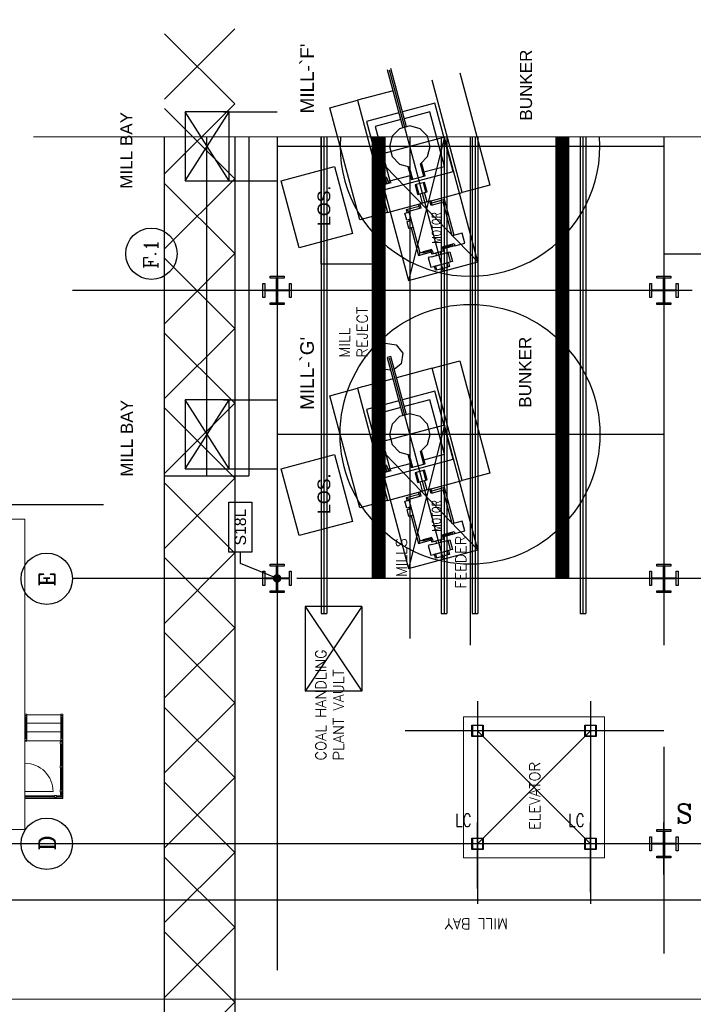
# Model space of a CAD drawing. Header units: inches. Extents: x 0 to 1544102, y 0 to 23144100.
# Tile 107 of 203: x 254283 to 257265, y 191786 to 196146. Entities that reach past the tile are written whole.
import ezdxf
from ezdxf import colors
from ezdxf.entities.mleader import LeaderData, LeaderLine
from ezdxf.enums import TextEntityAlignment as Align
from ezdxf.math import Vec2, Vec3

# ---------------------------------------------------------------- set-up
doc = ezdxf.new("R2010")
doc.units = ezdxf.units.IN
doc.header["$LTSCALE"] = 1800
doc.header["$MEASUREMENT"] = 0
for name, pattern in [('CENTER', [2, 1.25, -0.25, 0.25, -0.25]), ('CENTER2', [1.125, 0.75, -0.125, 0.125, -0.125]), ('PHANTOM', [63.5, 31.75, -6.35, 6.35, -6.35, 6.35, -6.35])]:
    doc.linetypes.add(name, pattern=pattern)
doc.layers.get('0').update_dxf_attribs({"color": 253})
for name, color, linetype in [('1_01_COAL_MILL_A', 7, 'Continuous'), ('1_01_FURNACE', 7, 'CENTER'), ('1_01_STEEL_TIER1', 7, 'Continuous'), ('1_COLD_PA_TO_APH', 7, 'Continuous'), ('4_01_HOT_PA_TO_MILLS', 7, 'Continuous'), ('CEN', 2, 'CENTER'), ('CENTER', 10, 'CENTER'), ('Column-Tags', 252, 'Continuous'), ('DIMTEXT', 132, 'Continuous'), ('DIMTEXT-CL', 132, 'CENTER'), ('FUEL-MILL-CL', 32, 'CENTER'), ('GRID', 251, 'CENTER'), ('Road', 3, 'Continuous'), ('STEEL-COLUMNS-CL', 252, 'CENTER'), ('STEEL-PLATFORMS', 42, 'Continuous')]:
    doc.layers.add(name, color=color, linetype=linetype)
for name, color, linetype, lineweight in [('CL', 8, 'CENTER', 15), ('CONCRETE', 145, 'Continuous', 15), ('DIM', 4, 'Continuous', 18), ('STAIR', 2, 'Continuous', 15), ('TEXT', 3, 'Continuous', 18), ('TRENCH-TRESTLE', 6, 'Continuous', 30), ('Y Center---yog', 3, 'CENTER2', 13)]:
    doc.layers.add(name, color=color, linetype=linetype, lineweight=lineweight)
doc.styles.add('C4', font='COMPLEX', dxfattribs={"width": 0.75, "height": 625})
doc.styles.add('COMPLEX', font='complex')
doc.styles.add('S3', font='simplex.shx', dxfattribs={"width": 0.75, "height": 320})
doc.styles.add('SIMPLEX', font='SIMPLEX.SHX')
doc.styles.add('Squish', font='simplex.shx', dxfattribs={"width": 0.8})
doc.styles.get("Standard").update_dxf_attribs({"font": 'arial.ttf'})

# ---------------------------------------------------------------- blocks, each defined once
blk = doc.blocks.new('COLTAG')
at = {"transparency": 16777216}
blk.add_lwpolyline([(555, 1242), (2322, 1242), (2322, 424), (555, 424)], close=True, dxfattribs=at)
blk.add_attdef('COL', text='', height=400, dxfattribs=at).set_placement((1439, 833), align=Align.MIDDLE_CENTER)
blk = doc.blocks.new('_Dot')
at = {"color": 0, "linetype": 'ByBlock', "lineweight": -2}
blk.add_line((-0.5, 0), (-1, 0), dxfattribs=at)
at = {"color": 0, "linetype": 'ByBlock', "const_width": 0.5}
blk.add_lwpolyline([(-0.25, 0, 1), (0.25, 0, 1)], format="xyb", close=True, dxfattribs=at)

msp = doc.modelspace()

# ---------------------------------------------------------------- linework, layer by layer
at = {"color": 8, "linetype": 'ByBlock'}
for p, q in [((255234.91, 196104.98), (254924.5, 195794.57)), ((255234.91, 195773.44), (254924.65, 196083.7)), ((255234.91, 195773.52), (254924.33, 195462.94)), ((255234.91, 195441.99), (254924.48, 195752.42)), ((255234.91, 195442.06), (254924.16, 195131.31)), ((255234.91, 195110.53), (254924.31, 195421.13)), ((255234.91, 195110.61), (254923.99, 194799.69)), ((255234.91, 194779.08), (254924.14, 195089.85)), ((255234.91, 194779.15), (254923.82, 194468.06)), ((255234.91, 194447.62), (254923.97, 194758.56)), ((255234.91, 194447.7), (254923.65, 194136.43)), ((255234.91, 194116.16), (254923.8, 194427.28)), ((255234.91, 194116.24), (254923.47, 193804.8)), ((255234.91, 193784.71), (254923.62, 194095.99)), ((255234.91, 193784.78), (254923.3, 193473.17)), ((255234.91, 193453.25), (254923.45, 193764.71)), ((255234.91, 193453.33), (254923.13, 193141.55)), ((255234.91, 193121.79), (254923.28, 193433.42)), ((255234.91, 193121.87), (254922.96, 192809.92)), ((255234.91, 192790.34), (254923.11, 193102.14)), ((255234.91, 192790.41), (254922.79, 192478.29)), ((255234.91, 192458.88), (254922.94, 192770.85)), ((255234.91, 192458.96), (254922.62, 192146.66)), ((255234.91, 192127.42), (254922.77, 192439.57)), ((255234.91, 192127.5), (254922.45, 191815.04)), ((255234.91, 191795.97), (254922.6, 192108.28)), ((255234.91, 191796.04), (255186.36, 191747.49))]:
    msp.add_line(p, q, dxfattribs=at)
at = {"layer": '1_01_COAL_MILL_A', "color": 8}
for p, q in [((255910.49, 195925.8), (255979.71, 195667.45)), ((255995.11, 195671.58), (255925.88, 195929.93)), ((256242.28, 195380.92), (256109.15, 195877.77)), ((256231.82, 195910.64), (256364.95, 195413.79)), ((255935.81, 195831.32), (255777.96, 195789.03)), ((255655.29, 195756.16), (255777.96, 195789.03)), ((255777.96, 195789.03), (255911.09, 195292.18)), ((255788.42, 195259.31), (255655.29, 195756.16)), ((256120.6, 195776.34), (255977.33, 195737.95)), ((256201.48, 195474.49), (256120.6, 195776.34)), ((255961.93, 195733.83), (255818.75, 195695.46)), ((255970.02, 195703.64), (255857.03, 195673.36)), ((256098.51, 195738.07), (255985.41, 195707.77)), ((256163.21, 195496.59), (256098.51, 195738.07)), ((255818.75, 195695.46), (255899.63, 195393.61)), ((255857.03, 195673.36), (255921.73, 195431.88)), ((255964.8, 195663.46), (255931.63, 195630.29)), ((256010.12, 195675.6), (255964.8, 195663.46)), ((256055.43, 195663.46), (256010.12, 195675.6)), ((256088.6, 195630.29), (256055.43, 195663.46)), ((255931.63, 195630.29), (255919.49, 195584.98)), ((256100.74, 195584.98), (256088.6, 195630.29)), ((255919.49, 195584.98), (255931.63, 195539.66)), ((256088.6, 195539.66), (256100.74, 195584.98)), ((255931.63, 195539.66), (255964.8, 195506.49)), ((256057.38, 195508.44), (256088.6, 195539.66)), ((255441.19, 195432.53), (255677.36, 195495.81)), ((255677.36, 195495.81), (255756.65, 195199.88)), ((255964.8, 195506.49), (256007.34, 195495.09)), ((256001.37, 195496.7), (256017.14, 195437.84)), ((256007.34, 195495.09), (256022.31, 195439.23)), ((256072.33, 195452.63), (256057.38, 195508.44)), ((256077.51, 195454.02), (256061.75, 195512.81)), ((256072.61, 195472.31), (256163.21, 195496.59)), ((255899.63, 195393.61), (256201.48, 195474.49)), ((255902.79, 195445.82), (255903.97, 195449.86)), ((255902.89, 195439.77), (255902.79, 195445.82)), ((255909.95, 195441.67), (255902.89, 195439.77)), ((255903.2, 195439.86), (255902.89, 195439.77)), ((255902.89, 195439.77), (255904.35, 195434.32)), ((255908.05, 195421.75), (255903.2, 195439.86)), ((255903.97, 195449.86), (255907.01, 195446.95)), ((255907.01, 195446.95), (255909.95, 195441.67)), ((255909.95, 195441.67), (255909.64, 195441.58)), ((255909.64, 195441.58), (255914.49, 195423.47)), ((255911.42, 195436.21), (255909.95, 195441.67)), ((255921.73, 195431.88), (256012.24, 195456.13)), ((256017.14, 195437.84), (256072.33, 195452.63)), ((256072.33, 195452.63), (256077.51, 195454.02)), ((255520.48, 195136.6), (255441.19, 195432.53)), ((255903.33, 195425.81), (255896.07, 195423.87)), ((255896.07, 195423.87), (255897.4, 195418.89)), ((255897.4, 195418.89), (255925.15, 195426.33)), ((255897.4, 195418.89), (255900.44, 195419.71)), ((255898.21, 195415.87), (255897.4, 195418.89)), ((255925.96, 195423.31), (255898.21, 195415.87)), ((255900.44, 195419.71), (255901.62, 195420.02)), ((255901.62, 195420.02), (255908.05, 195421.75)), ((255904.35, 195434.32), (255903.33, 195425.81)), ((255916.55, 195429.35), (255911.42, 195436.21)), ((255914.49, 195423.47), (255920.92, 195425.2)), ((255923.81, 195431.3), (255916.55, 195429.35)), ((255920.92, 195425.2), (255922.1, 195425.51)), ((255922.1, 195425.51), (255925.15, 195426.33)), ((255925.15, 195426.33), (255923.81, 195431.3)), ((255925.15, 195426.33), (255925.96, 195423.31)), ((256038.28, 195415.88), (256033.1, 195414.49)), ((256033.1, 195414.49), (256044.42, 195372.23)), ((256075.36, 195425.81), (256038.28, 195415.88)), ((256038.28, 195415.88), (256049.6, 195373.62)), ((256081.51, 195382.17), (256070.18, 195424.43)), ((256086.68, 195383.55), (256075.36, 195425.81)), ((256364.95, 195413.79), (256242.28, 195380.92)), ((256044.42, 195372.23), (256049.6, 195373.62)), ((256049.6, 195373.62), (256081.51, 195382.17)), ((256066.95, 195334.01), (256055.88, 195375.3)), ((256086.27, 195339.19), (256075.2, 195380.48)), ((256081.51, 195382.17), (256086.68, 195383.55)), ((256104.41, 195343.98), (256242.28, 195380.92)), ((255911.09, 195292.18), (256048.86, 195329.1)), ((256051.47, 195319.32), (255994.12, 195303.95)), ((256059.08, 195311.65), (256005.6, 195297.32)), ((256048.84, 195329.16), (256054.01, 195330.54)), ((256053.9, 195310.26), (256048.84, 195329.16)), ((256104.38, 195344.04), (256054.01, 195330.54)), ((256054.01, 195330.54), (256059.08, 195311.65)), ((256104.26, 195323.76), (256099.2, 195342.65)), ((256157.74, 195338.08), (256104.26, 195323.76)), ((256109.44, 195325.14), (256104.38, 195344.04)), ((256164.37, 195349.57), (256107.01, 195334.2)), ((256157.74, 195338.08), (256164.37, 195349.57)), ((256197.84, 195188.43), (256157.74, 195338.08)), ((256206.89, 195190.85), (256164.37, 195349.57)), ((255911.09, 195292.18), (255788.42, 195259.31)), ((255987.94, 195289.35), (256006.05, 195294.21)), ((255996.19, 195258.56), (255987.94, 195289.35)), ((256005.6, 195297.32), (255994.12, 195303.95)), ((255994.12, 195303.95), (255997.36, 195291.88)), ((256005.6, 195297.32), (256054.75, 195113.92)), ((256006.05, 195294.21), (256014.3, 195263.42)), ((256014.3, 195263.42), (255996.19, 195258.56)), ((255997.81, 195252.53), (256015.92, 195257.38)), ((256006.06, 195221.74), (255997.81, 195252.53)), ((256005.61, 195261.09), (256007.22, 195255.05)), ((256024.17, 195226.59), (256006.06, 195221.74)), ((256015.47, 195224.26), (256048.12, 195102.43)), ((256015.92, 195257.38), (256024.17, 195226.59)), ((255756.65, 195199.88), (255520.48, 195136.6)), ((256241.55, 195200.14), (256197.84, 195188.43)), ((256253.06, 195157.15), (256241.55, 195200.14)), ((256153.41, 195140.35), (256206.88, 195154.68)), ((256153.49, 195140.05), (256153.41, 195140.35)), ((256153.49, 195140.05), (256197.3, 195151.79)), ((256154.56, 195136.07), (256193.19, 195146.42)), ((256154.56, 195136.07), (256158.47, 195121.46)), ((256158.58, 195141.74), (256158.67, 195141.44)), ((256163.65, 195122.84), (256159.73, 195137.45)), ((256161.01, 195132.68), (256209.31, 195145.62)), ((256193.19, 195146.42), (256192.13, 195150.4)), ((256198.37, 195147.81), (256193.19, 195146.42)), ((256197.3, 195151.79), (256198.37, 195147.81)), ((256206.88, 195154.68), (256209.36, 195145.44)), ((256209.36, 195145.44), (256253.06, 195157.15)), ((256048.12, 195102.43), (256105.47, 195117.8)), ((256054.75, 195113.92), (256048.12, 195102.43)), ((256054.75, 195113.92), (256108.22, 195128.24)), ((256064.49, 195116.2), (256069.66, 195117.59)), ((256065.56, 195112.22), (256064.49, 195116.2)), ((256109.37, 195123.96), (256065.56, 195112.22)), ((256108.3, 195127.94), (256069.66, 195117.59)), ((256069.66, 195117.59), (256070.73, 195113.61)), ((256105.62, 195096.69), (256091.86, 195092.96)), ((256091.86, 195092.96), (256103.36, 195050.04)), ((256103.12, 195126.56), (256103.04, 195126.86)), ((256108.11, 195107.96), (256104.19, 195122.57)), ((256105.62, 195096.69), (256187.43, 195118.61)), ((256158.47, 195121.46), (256108.11, 195107.96)), ((256108.22, 195128.24), (256108.3, 195127.94)), ((256109.37, 195123.96), (256113.28, 195109.35)), ((256128.87, 195102.92), (256126.22, 195112.81)), ((256148.19, 195108.1), (256145.54, 195117.99)), ((256158.47, 195121.46), (256163.65, 195122.84)), ((256190.92, 195073.48), (256179.4, 195116.46)), ((256187.43, 195118.61), (256198.95, 195075.63)), ((256103.36, 195050.04), (256117.13, 195053.73)), ((256117.13, 195053.73), (256190.92, 195073.48)), ((256122.27, 195055.08), (256117.13, 195053.73)), ((256119.23, 195054.13), (256180.93, 195070.66)), ((256123.76, 195037.23), (256119.23, 195054.13)), ((256124.41, 195055.52), (256128.94, 195038.61)), ((256128.94, 195038.61), (256180.28, 195052.37)), ((256140.42, 195059.81), (256140.39, 195059.94)), ((256159.74, 195064.99), (256159.71, 195065.11)), ((256180.28, 195052.37), (256175.75, 195069.28)), ((256185.46, 195053.76), (256180.28, 195052.37)), ((256180.93, 195070.66), (256185.46, 195053.76)), ((256198.95, 195075.63), (256190.92, 195073.48)), ((256128.94, 195038.61), (256123.76, 195037.23)), ((255864.11, 194684.13), (255902.06, 194713.25)), ((255902.06, 194713.25), (255949.49, 194707.01)), ((255949.49, 194707.01), (255978.61, 194669.06)), ((255857.87, 194636.7), (255864.11, 194684.13)), ((255925.88, 194654.93), (255910.49, 194650.8)), ((255995.11, 194396.58), (255925.88, 194654.93)), ((255978.61, 194669.06), (255972.36, 194621.63)), ((255886.99, 194598.75), (255857.87, 194636.7)), ((255910.49, 194650.8), (255979.71, 194392.45)), ((255972.36, 194621.63), (255941.21, 194597.73)), ((256109.15, 194602.77), (256231.82, 194635.64)), ((256231.82, 194635.64), (256364.95, 194138.79)), ((255925.81, 194593.64), (255886.99, 194598.75)), ((256109.15, 194602.77), (255951.2, 194560.45)), ((256242.28, 194105.92), (256109.15, 194602.77)), ((255935.81, 194556.32), (255777.96, 194514.03)), ((255655.29, 194481.16), (255777.96, 194514.03)), ((255788.42, 193984.31), (255655.29, 194481.16)), ((255777.96, 194514.03), (255911.09, 194017.18)), ((256120.6, 194501.34), (255977.33, 194462.95)), ((256201.48, 194199.49), (256120.6, 194501.34)), ((255961.93, 194458.83), (255818.75, 194420.46)), ((256098.51, 194463.07), (255985.41, 194432.77)), ((256163.21, 194221.59), (256098.51, 194463.07)), ((255818.75, 194420.46), (255899.63, 194118.61)), ((255970.02, 194428.64), (255857.03, 194398.36)), ((255857.03, 194398.36), (255921.73, 194156.88)), ((256010.12, 194400.6), (255964.8, 194388.46)), ((256055.43, 194388.46), (256010.12, 194400.6)), ((255931.63, 194355.29), (255919.49, 194309.98)), ((255964.8, 194388.46), (255931.63, 194355.29)), ((256088.6, 194355.29), (256055.43, 194388.46)), ((256100.74, 194309.98), (256088.6, 194355.29)), ((255919.49, 194309.98), (255931.63, 194264.66)), ((256088.6, 194264.66), (256100.74, 194309.98)), ((255931.63, 194264.66), (255964.8, 194231.49)), ((256057.38, 194233.44), (256088.6, 194264.66)), ((255441.19, 194157.53), (255677.36, 194220.81)), ((255677.36, 194220.81), (255756.65, 193924.88)), ((255964.8, 194231.49), (256007.34, 194220.09)), ((256001.37, 194221.7), (256017.14, 194162.84)), ((256007.34, 194220.09), (256022.31, 194164.23)), ((256072.33, 194177.63), (256057.38, 194233.44)), ((256077.51, 194179.02), (256061.75, 194237.81)), ((256072.61, 194197.31), (256163.21, 194221.59)), ((255899.63, 194118.61), (256201.48, 194199.49)), ((255902.79, 194170.82), (255903.97, 194174.86)), ((255903.97, 194174.86), (255907.01, 194171.95)), ((255921.73, 194156.88), (256012.24, 194181.13)), ((256017.14, 194162.84), (256072.33, 194177.63)), ((256072.33, 194177.63), (256077.51, 194179.02)), ((255520.48, 193861.6), (255441.19, 194157.53)), ((255903.33, 194150.81), (255896.07, 194148.87)), ((255896.07, 194148.87), (255897.4, 194143.89)), ((255897.4, 194143.89), (255925.15, 194151.33)), ((255897.4, 194143.89), (255900.44, 194144.71)), ((255898.21, 194140.87), (255897.4, 194143.89)), ((255925.96, 194148.31), (255898.21, 194140.87)), ((255900.44, 194144.71), (255901.62, 194145.02)), ((255901.62, 194145.02), (255908.05, 194146.75)), ((255902.89, 194164.77), (255902.79, 194170.82)), ((255909.95, 194166.67), (255902.89, 194164.77)), ((255903.2, 194164.86), (255902.89, 194164.77)), ((255902.89, 194164.77), (255904.35, 194159.32)), ((255908.05, 194146.75), (255903.2, 194164.86)), ((255904.35, 194159.32), (255903.33, 194150.81)), ((255907.01, 194171.95), (255909.95, 194166.67)), ((255909.95, 194166.67), (255909.64, 194166.58)), ((255909.64, 194166.58), (255914.49, 194148.47)), ((255911.42, 194161.21), (255909.95, 194166.67)), ((255916.55, 194154.35), (255911.42, 194161.21)), ((255914.49, 194148.47), (255920.92, 194150.2)), ((255923.81, 194156.3), (255916.55, 194154.35)), ((255920.92, 194150.2), (255922.1, 194150.51)), ((255922.1, 194150.51), (255925.15, 194151.33)), ((255925.15, 194151.33), (255923.81, 194156.3)), ((255925.15, 194151.33), (255925.96, 194148.31)), ((256038.28, 194140.88), (256033.1, 194139.49)), ((256033.1, 194139.49), (256044.42, 194097.23)), ((256075.36, 194150.81), (256038.28, 194140.88)), ((256038.28, 194140.88), (256049.6, 194098.62)), ((256081.51, 194107.17), (256070.18, 194149.43)), ((256086.68, 194108.55), (256075.36, 194150.81)), ((256364.95, 194138.79), (256242.28, 194105.92)), ((256044.42, 194097.23), (256049.6, 194098.62)), ((256049.6, 194098.62), (256081.51, 194107.17)), ((256066.95, 194059.01), (256055.88, 194100.3)), ((256086.27, 194064.19), (256075.2, 194105.48)), ((256081.51, 194107.17), (256086.68, 194108.55)), ((256104.41, 194068.98), (256242.28, 194105.92)), ((255911.09, 194017.18), (256048.86, 194054.1)), ((256051.47, 194044.32), (255994.12, 194028.95)), ((256048.84, 194054.16), (256054.01, 194055.54)), ((256053.9, 194035.26), (256048.84, 194054.16)), ((256104.38, 194069.04), (256054.01, 194055.54)), ((256054.01, 194055.54), (256059.08, 194036.65)), ((256104.26, 194048.76), (256099.2, 194067.65)), ((256157.74, 194063.08), (256104.26, 194048.76)), ((256109.44, 194050.14), (256104.38, 194069.04)), ((256164.37, 194074.57), (256107.01, 194059.2)), ((256157.74, 194063.08), (256164.37, 194074.57)), ((256197.84, 193913.43), (256157.74, 194063.08)), ((256206.89, 193915.85), (256164.37, 194074.57)), ((255911.09, 194017.18), (255788.42, 193984.31)), ((255987.94, 194014.35), (256006.05, 194019.21)), ((255996.19, 193983.56), (255987.94, 194014.35)), ((256005.6, 194022.32), (255994.12, 194028.95)), ((255994.12, 194028.95), (255997.36, 194016.88)), ((256059.08, 194036.65), (256005.6, 194022.32)), ((256005.6, 194022.32), (256054.75, 193838.92)), ((256006.05, 194019.21), (256014.3, 193988.42)), ((256014.3, 193988.42), (255996.19, 193983.56)), ((255997.81, 193977.53), (256015.92, 193982.38)), ((256006.06, 193946.74), (255997.81, 193977.53)), ((256005.61, 193986.09), (256007.22, 193980.05)), ((256015.92, 193982.38), (256024.17, 193951.59)), ((255756.65, 193924.88), (255520.48, 193861.6)), ((256024.17, 193951.59), (256006.06, 193946.74)), ((256015.47, 193949.26), (256048.12, 193827.43)), ((256241.55, 193925.14), (256197.84, 193913.43)), ((256253.06, 193882.15), (256241.55, 193925.14)), ((256153.41, 193865.35), (256206.88, 193879.68)), ((256153.49, 193865.05), (256197.3, 193876.79)), ((256154.56, 193861.07), (256193.19, 193871.42)), ((256161.01, 193857.68), (256209.31, 193870.62)), ((256193.19, 193871.42), (256192.13, 193875.4)), ((256198.37, 193872.81), (256193.19, 193871.42)), ((256197.3, 193876.79), (256198.37, 193872.81)), ((256206.88, 193879.68), (256209.36, 193870.44)), ((256209.36, 193870.44), (256253.06, 193882.15)), ((256048.12, 193827.43), (256105.47, 193842.8)), ((256054.75, 193838.92), (256048.12, 193827.43)), ((256054.75, 193838.92), (256108.22, 193853.24)), ((256064.49, 193841.2), (256069.66, 193842.59)), ((256065.56, 193837.22), (256064.49, 193841.2)), ((256109.37, 193848.96), (256065.56, 193837.22)), ((256108.3, 193852.94), (256069.66, 193842.59)), ((256069.66, 193842.59), (256070.73, 193838.61)), ((256103.12, 193851.56), (256103.04, 193851.86)), ((256108.11, 193832.96), (256104.19, 193847.57)), ((256105.62, 193821.69), (256187.43, 193843.61)), ((256158.47, 193846.46), (256108.11, 193832.96)), ((256108.22, 193853.24), (256108.3, 193852.94)), ((256109.37, 193848.96), (256113.28, 193834.35)), ((256128.87, 193827.92), (256126.22, 193837.81)), ((256148.19, 193833.1), (256145.54, 193842.99)), ((256153.49, 193865.05), (256153.41, 193865.35)), ((256154.56, 193861.07), (256158.47, 193846.46)), ((256158.47, 193846.46), (256163.65, 193847.84)), ((256158.58, 193866.74), (256158.67, 193866.44)), ((256163.65, 193847.84), (256159.73, 193862.45)), ((256190.92, 193798.48), (256179.4, 193841.46)), ((256187.43, 193843.61), (256198.95, 193800.63)), ((256105.62, 193821.69), (256091.86, 193817.96)), ((256091.86, 193817.96), (256103.36, 193775.04)), ((256117.13, 193778.73), (256190.92, 193798.48)), ((256119.23, 193779.13), (256180.93, 193795.66)), ((256140.42, 193784.81), (256140.39, 193784.94)), ((256159.74, 193789.99), (256159.71, 193790.11)), ((256180.28, 193777.37), (256175.75, 193794.28)), ((256180.93, 193795.66), (256185.46, 193778.76)), ((256198.95, 193800.63), (256190.92, 193798.48)), ((256103.36, 193775.04), (256117.13, 193778.73)), ((256122.27, 193780.08), (256117.13, 193778.73)), ((256123.76, 193762.23), (256119.23, 193779.13)), ((256128.94, 193763.61), (256123.76, 193762.23)), ((256124.41, 193780.52), (256128.94, 193763.61)), ((256128.94, 193763.61), (256180.28, 193777.37)), ((256185.46, 193778.76), (256180.28, 193777.37))]:
    msp.add_line(p, q, dxfattribs=at)
at = {"layer": '1_01_FURNACE', "color": 8}
msp.add_line((255109.91, 195627.09), (255109.91, 194126.75), dxfattribs=at)
at = {"layer": '1_01_STEEL_TIER1', "color": 8}
for p, q in [((256284.91, 192522.48), (256334.91, 192522.48)), ((256284.91, 192472.48), (256284.91, 192522.48)), ((256332.91, 192520.48), (256286.91, 192520.48)), ((256286.91, 192520.48), (256286.91, 192474.48)), ((256332.91, 192474.48), (256332.91, 192520.48)), ((256334.91, 192522.48), (256334.91, 192472.48)), ((256784.91, 192522.48), (256834.91, 192522.48)), ((256784.91, 192472.48), (256784.91, 192522.48)), ((256832.91, 192520.48), (256786.91, 192520.48)), ((256786.91, 192520.48), (256786.91, 192474.48)), ((256832.91, 192474.48), (256832.91, 192520.48)), ((256834.91, 192522.48), (256834.91, 192472.48)), ((256286.91, 192474.48), (256332.91, 192474.48)), ((256786.91, 192474.48), (256832.91, 192474.48)), ((256334.91, 192472.48), (256284.91, 192472.48)), ((256834.91, 192472.48), (256784.91, 192472.48))]:
    msp.add_line(p, q, dxfattribs=at)
for points in [[(255359.92, 194916.18), (255359.92, 194978.68), (255367.79, 194978.68), (255367.79, 194949.43), (255420.42, 194949.43), (255420.42, 195002.05), (255391.17, 195002.05), (255391.17, 195009.93), (255453.67, 195009.93), (255453.67, 195002.05), (255424.42, 195002.05), (255424.42, 194949.43), (255477.04, 194949.43), (255477.04, 194978.68), (255484.92, 194978.68), (255484.92, 194916.18), (255477.04, 194916.18), (255477.04, 194945.43), (255424.42, 194945.43), (255424.42, 194892.8), (255453.67, 194892.8), (255453.67, 194884.93), (255391.17, 194884.93), (255391.17, 194892.8), (255420.42, 194892.8), (255420.42, 194945.43), (255367.79, 194945.43), (255367.79, 194916.18), (255359.92, 194916.18)], [(257072.41, 194916.18), (257072.41, 194978.68), (257080.29, 194978.68), (257080.29, 194949.43), (257132.91, 194949.43), (257132.91, 195002.06), (257103.66, 195002.06), (257103.66, 195009.93), (257166.16, 195009.93), (257166.16, 195002.06), (257136.91, 195002.06), (257136.91, 194949.43), (257189.54, 194949.43), (257189.54, 194978.68), (257197.41, 194978.68), (257197.41, 194916.18), (257189.54, 194916.18), (257189.54, 194945.43), (257136.91, 194945.43), (257136.91, 194892.81), (257166.16, 194892.81), (257166.16, 194884.93), (257103.66, 194884.93), (257103.66, 194892.81), (257132.91, 194892.81), (257132.91, 194945.43), (257080.29, 194945.43), (257080.29, 194916.18), (257072.41, 194916.18)], [(255359.92, 193641.23), (255359.92, 193703.73), (255367.79, 193703.73), (255367.79, 193674.48), (255420.42, 193674.48), (255420.42, 193727.1), (255391.17, 193727.1), (255391.17, 193734.98), (255453.67, 193734.98), (255453.67, 193727.1), (255424.42, 193727.1), (255424.42, 193674.48), (255477.04, 193674.48), (255477.04, 193703.73), (255484.92, 193703.73), (255484.92, 193641.23), (255477.04, 193641.23), (255477.04, 193670.48), (255424.42, 193670.48), (255424.42, 193617.85), (255453.67, 193617.85), (255453.67, 193609.98), (255391.17, 193609.98), (255391.17, 193617.85), (255420.42, 193617.85), (255420.42, 193670.48), (255367.79, 193670.48), (255367.79, 193641.23), (255359.92, 193641.23)], [(257072.41, 193641.21), (257072.41, 193703.71), (257080.29, 193703.71), (257080.29, 193674.46), (257132.91, 193674.46), (257132.91, 193727.09), (257103.66, 193727.09), (257103.66, 193734.96), (257166.16, 193734.96), (257166.16, 193727.09), (257136.91, 193727.09), (257136.91, 193674.46), (257189.54, 193674.46), (257189.54, 193703.71), (257197.41, 193703.71), (257197.41, 193641.21), (257189.54, 193641.21), (257189.54, 193670.46), (257136.91, 193670.46), (257136.91, 193617.84), (257166.16, 193617.84), (257166.16, 193609.96), (257103.66, 193609.96), (257103.66, 193617.84), (257132.91, 193617.84), (257132.91, 193670.46), (257080.29, 193670.46), (257080.29, 193641.21), (257072.41, 193641.21)], [(257072.41, 192466.18), (257072.41, 192528.68), (257080.29, 192528.68), (257080.29, 192499.43), (257132.91, 192499.43), (257132.91, 192552.06), (257103.66, 192552.06), (257103.66, 192559.93), (257166.16, 192559.93), (257166.16, 192552.06), (257136.91, 192552.06), (257136.91, 192499.43), (257189.54, 192499.43), (257189.54, 192528.68), (257197.41, 192528.68), (257197.41, 192466.18), (257189.54, 192466.18), (257189.54, 192495.43), (257136.91, 192495.43), (257136.91, 192442.81), (257166.16, 192442.81), (257166.16, 192434.93), (257103.66, 192434.93), (257103.66, 192442.81), (257132.91, 192442.81), (257132.91, 192495.43), (257080.29, 192495.43), (257080.29, 192466.18), (257072.41, 192466.18)], [(257072.41, 192466.18), (257072.41, 192528.68), (257080.29, 192528.68), (257080.29, 192499.43), (257132.91, 192499.43), (257132.91, 192552.06), (257103.66, 192552.06), (257103.66, 192559.93), (257166.16, 192559.93), (257166.16, 192552.06), (257136.91, 192552.06), (257136.91, 192499.43), (257189.54, 192499.43), (257189.54, 192528.68), (257197.41, 192528.68), (257197.41, 192466.18), (257189.54, 192466.18), (257189.54, 192495.43), (257136.91, 192495.43), (257136.91, 192442.81), (257166.16, 192442.81), (257166.16, 192434.93), (257103.66, 192434.93), (257103.66, 192442.81), (257132.91, 192442.81), (257132.91, 192495.43), (257080.29, 192495.43), (257080.29, 192466.18), (257072.41, 192466.18)]]:
    msp.add_lwpolyline(points, dxfattribs=at)
at = {"layer": '1_COLD_PA_TO_APH', "color": 8}
for p, q in [((255185.79, 195737.75), (255422.41, 195737.75)), ((254922.41, 195627.09), (254922.41, 194126.75)), ((255297.41, 195627.09), (255297.41, 194126.75)), ((255185.79, 195433), (255422.41, 195433)), ((255185.79, 194462.75), (255422.41, 194462.75)), ((255185.79, 194158), (255422.41, 194158)), ((254922.41, 194126.75), (255297.41, 194126.75)), ((255797.41, 193547.48), (255547.41, 193547.48)), ((255547.41, 193547.48), (255547.41, 193172.48)), ((255797.41, 193547.48), (255797.41, 193172.48)), ((255797.41, 193172.48), (255547.41, 193172.48))]:
    msp.add_line(p, q, dxfattribs=at)
at = {"layer": '1_COLD_PA_TO_APH', "color": 8, "elevation": 4128.13}
for points in [[(255210.79, 195433), (255210.79, 195737.75), (255015.79, 195737.75), (255015.79, 195433)], [(255210.79, 194158), (255210.79, 194462.75), (255015.79, 194462.75), (255015.79, 194158)]]:
    msp.add_lwpolyline(points, close=True, dxfattribs=at)
at = {"layer": '4_01_HOT_PA_TO_MILLS', "color": 8}
for p, q in [((255015.79, 195433, 4128.13), (255210.79, 195737.75, 4128.13)), ((255210.79, 195433, 4128.13), (255015.79, 195737.75, 4128.13)), ((255015.79, 194158, 4128.13), (255210.79, 194462.75, 4128.13)), ((255210.79, 194158, 4128.13), (255015.79, 194462.75, 4128.13))]:
    msp.add_line(p, q, dxfattribs=at)
at = {"layer": 'CEN', "color": 8}
for p, q in [((256309.91, 192298.52), (256309.91, 192591.23)), ((256809.91, 192283.13), (256809.91, 192591.23)), ((257134.91, 192361.46), (257134.91, 192591.23))]:
    msp.add_line(p, q, dxfattribs=at)
at = {"layer": 'CEN', "color": 8, "linetype": 'CENTER', "ltscale": 10}
msp.add_line((281322.49, 192497.48), (249313.16, 192497.48), dxfattribs=at)
at = {"layer": 'CENTER', "color": 8}
for p, q in [((255919.29, 195923.96), (256158.4, 195031.56)), ((256009.9, 195627.09), (256009.9, 193406.01)), ((256276.65, 195627.09), (256276.65, 193215.07)), ((257134.91, 195584.98), (255422.41, 195584.98)), ((255919.29, 194648.96), (256158.4, 193756.56)), ((257134.91, 194309.98), (255422.41, 194309.98)), ((256809.91, 192497.48), (256309.91, 192997.48)), ((256809.91, 192997.48), (256309.91, 192497.48))]:
    msp.add_line(p, q, dxfattribs=at)
at = {"layer": 'CL', "color": 8, "ltscale": 100}
msp.add_line((288435.07, 191809.98), (241966.16, 191809.98), dxfattribs=at)
at = {"layer": 'CONCRETE', "color": 8}
for p, q in [((251501.79, 193934.98), (254305.54, 193934.98)), ((254305.54, 192559.98), (254305.54, 193934.98)), ((251501.79, 192559.98), (254305.54, 192559.98))]:
    msp.add_line(p, q, dxfattribs=at)
at = {"layer": 'DIM'}
msp.add_lwpolyline([(254343.89, 195627.09), (265845.07, 195627.09), (265845.07, 198387.37), (270445.55, 192866.8), (270445.55, 195627.09), (281946.73, 195627.09)], dxfattribs=at)
at = {"layer": 'DIMTEXT', "color": 8}
for p, q in [((255616.16, 195627.09), (255616.16, 195063.74)), ((255866.16, 195627.09), (255866.16, 195063.74)), ((255866.16, 195063.74), (255616.16, 195063.74)), ((255797.41, 193547.48), (255547.41, 193172.48)), ((255547.41, 193547.48), (255797.41, 193172.48))]:
    msp.add_line(p, q, dxfattribs=at)
for centre, radius in [((254866, 195109.98), 113.68), ((256276.65, 194310.13), 575.15), ((254402.72, 193670.48), 113.68), ((254402.72, 192497.48), 113.68)]:
    msp.add_circle(centre, radius, dxfattribs=at)
msp.add_arc((256276.65, 195585.13), 575.15, 175.8165, 4.1835, dxfattribs=at)
at = {"layer": 'DIMTEXT-CL', "color": 8}
for p, q in [((255253.66, 194947.48), (254516.39, 194947.48)), ((255253.66, 194947.48), (254516.39, 194947.48)), ((255422.41, 193654.35), (255422.41, 191937.44)), ((257084.29, 192497.48), (254516.39, 192497.48)), ((257134.91, 192497.48), (257134.91, 192012.06))]:
    msp.add_line(p, q, dxfattribs=at)
at = {"layer": 'FUEL-MILL-CL', "color": 8, "linetype": 'PHANTOM'}
for p, q in [((256163.46, 195626.12), (255856.78, 195543.95)), ((256163.46, 195626.12), (256004.82, 194991.44)), ((256311.5, 195073.61), (256163.46, 195626.12)), ((255856.78, 195543.95), (256004.82, 194991.44)), ((256311.5, 195073.61), (255856.78, 195543.95)), ((256004.82, 194991.44), (256311.5, 195073.61)), ((256163.46, 194351.12), (255856.78, 194268.95)), ((256163.46, 194351.12), (256004.82, 193716.44)), ((256311.5, 193798.61), (256163.46, 194351.12)), ((255856.78, 194268.95), (256004.82, 193716.44)), ((256311.5, 193798.61), (255856.78, 194268.95)), ((256004.82, 193716.44), (256311.5, 193798.61))]:
    msp.add_line(p, q, dxfattribs=at)
at = {"layer": 'GRID', "color": 8}
for p, q in [((254653.66, 193997.48), (249241.16, 193997.48)), ((266128.66, 192497.48), (249241.16, 192497.48))]:
    msp.add_line(p, q, dxfattribs=at)
at = {"layer": 'Road', "color": 8}
msp.add_line((286966.16, 192247.48), (243435.27, 192247.48), dxfattribs=at)
at = {"layer": 'STAIR', "color": 8}
msp.add_line((254305.54, 192728.73), (254430.66, 192728.73), dxfattribs=at)
at = {"layer": 'STAIR', "color": 8, "flags": 128}
for points in [[(254305.54, 192965.35), (254305.54, 193070.59), (254305.66, 193070.59)], [(254315.1, 193058.6), (254314.74, 193060.42), (254313.7, 193061.95), (254312.16, 193062.99), (254310.35, 193063.35), (254308.52, 193062.99), (254306.99, 193061.95), (254305.96, 193060.42), (254305.65, 193058.89)], [(254305.65, 193058.3), (254305.96, 193056.78), (254306.99, 193055.24), (254307.97, 193054.58)], [(254315.04, 193070.72), (254305.66, 193070.72)], [(254305.66, 193065.39), (254305.66, 193070.67), (254315.04, 193070.67), (254315.04, 193065.39)], [(254315.04, 193058.92), (254315.04, 193065.39), (254305.66, 193065.39), (254305.66, 193058.92)], [(254305.66, 193058.28), (254305.66, 193053.54)], [(254307.97, 193053.54), (254305.66, 193053.54), (254305.66, 193051.98)], [(254305.66, 192965.35), (254305.66, 193051.98)], [(254307.97, 193055.24), (254308.46, 193055.85), (254308.66, 193056.25), (254310.35, 193056.54), (254312.02, 193056.25), (254312.22, 193055.85), (254312.71, 193055.24)], [(254307.97, 192962.62), (254307.97, 193055.24)], [(254315.1, 193058.6), (254314.74, 193056.78), (254313.7, 193055.24), (254312.71, 193054.58)], [(254312.72, 192962.62), (254312.71, 193055.24)], [(254312.71, 193053.54), (254315.04, 193053.54)], [(254315.16, 192965.35), (254315.16, 193070.59), (254315.04, 193070.59)], [(254315.04, 193058.28), (254315.04, 193051.98)], [(254315.04, 193051.98), (254315.04, 192965.35)], [(254464.91, 193068.1), (254315.16, 193068.1)], [(254465.04, 193070.59), (254464.91, 193070.59), (254464.91, 192965.35), (254465.04, 192965.35)], [(254474.47, 193058.6), (254474.11, 193060.42), (254473.07, 193061.95), (254471.54, 193062.99), (254469.72, 193063.35), (254467.9, 193062.99), (254466.36, 193061.95), (254465.34, 193060.42), (254464.97, 193058.6)], [(254464.97, 193058.6), (254465.34, 193056.78), (254466.36, 193055.24), (254467.35, 193054.58)], [(254474.41, 193070.72), (254465.04, 193070.72)], [(254465.04, 193065.39), (254465.04, 193070.67), (254474.41, 193070.67), (254474.41, 193065.39)], [(254474.41, 193058.92), (254474.41, 193065.39), (254465.04, 193065.39), (254465.04, 193058.92)], [(254465.04, 193058.28), (254465.04, 193053.54)], [(254467.35, 193053.54), (254465.04, 193053.54), (254465.04, 193051.98)], [(254465.04, 192965.35), (254465.04, 193051.98)], [(254467.35, 193055.24), (254467.84, 193055.85), (254468.04, 193056.25), (254469.72, 193056.54), (254471.4, 193056.25), (254471.6, 193055.85), (254472.09, 193055.24)], [(254467.35, 192962.62), (254467.35, 193055.24)], [(254474.47, 193058.6), (254474.11, 193056.78), (254473.07, 193055.24), (254472.09, 193054.58)], [(254472.1, 192962.62), (254472.09, 193055.24)], [(254472.09, 193053.54), (254474.41, 193053.54)], [(254474.54, 192965.35), (254474.54, 193070.59), (254474.41, 193070.59)], [(254474.41, 193058.28), (254474.41, 193051.98)], [(254474.41, 193051.98), (254474.41, 192965.35)], [(254464.91, 193030.6), (254315.16, 193030.6)], [(254305.66, 192953.1), (254305.54, 192953.1), (254305.54, 192965.35), (254305.66, 192965.35)], [(254315.1, 192958.6), (254314.74, 192960.42), (254313.7, 192961.95), (254312.16, 192962.99), (254310.35, 192963.35), (254308.52, 192962.99), (254306.99, 192961.95), (254305.96, 192960.42), (254305.65, 192958.89)], [(254315.1, 192958.6), (254314.74, 192956.78), (254313.7, 192955.24), (254312.16, 192954.2), (254310.35, 192953.85), (254308.52, 192954.2), (254306.99, 192955.24), (254305.96, 192956.78), (254305.65, 192958.3)], [(254307.97, 192965.39), (254305.66, 192965.39), (254305.66, 192958.92)], [(254315.04, 192953.54), (254305.66, 192953.54), (254305.66, 192951.8), (254315.04, 192951.8), (254315.04, 192958.28)], [(254305.66, 192958.28), (254305.66, 192953.54)], [(254310.35, 192956.54), (254310.89, 192956.44), (254310.35, 192956.23), (254309.81, 192956.44), (254310.35, 192956.54)], [(254315.04, 192958.92), (254315.04, 192965.39), (254312.72, 192965.39)], [(254315.04, 192953.1), (254315.16, 192953.1), (254315.16, 192965.35), (254315.04, 192965.35)], [(254464.91, 192993.1), (254315.16, 192993.1)], [(254464.91, 192965.35), (254464.91, 192953.1), (254465.04, 192953.1)], [(254474.47, 192958.6), (254474.11, 192960.42), (254473.07, 192961.95), (254471.54, 192962.99), (254469.72, 192963.35), (254467.9, 192962.99), (254466.36, 192961.95), (254465.34, 192960.42), (254464.97, 192958.6)], [(254474.47, 192958.6), (254474.11, 192956.78), (254473.07, 192955.24), (254471.54, 192954.2), (254469.72, 192953.85), (254467.9, 192954.2), (254466.36, 192955.24), (254465.34, 192956.78), (254464.97, 192958.6)], [(254467.35, 192965.39), (254465.04, 192965.39), (254465.04, 192958.92)], [(254474.41, 192958.28), (254474.41, 192953.54), (254465.04, 192953.54), (254465.04, 192953.1)], [(254465.04, 192958.28), (254465.04, 192953.54)], [(254469.72, 192956.54), (254470.26, 192956.44), (254469.72, 192956.23), (254469.19, 192956.44), (254469.72, 192956.54)], [(254474.41, 192958.92), (254474.41, 192965.39), (254472.1, 192965.39)], [(254474.41, 192953.1), (254474.54, 192953.1), (254474.54, 192965.35), (254474.41, 192965.35)], [(254474.41, 192953.54), (254474.41, 192953.1)], [(254463.79, 192953.1), (254315.04, 192953.1)], [(254315.16, 192953.1), (254464.91, 192953.1)], [(254461.41, 192943.6), (254461.77, 192945.42), (254462.8, 192946.95), (254463.79, 192947.62)], [(254461.41, 192943.6), (254461.77, 192941.78), (254462.8, 192940.24), (254463.79, 192939.58)], [(254463.79, 192947.62), (254463.79, 192953.1), (254468.54, 192953.1), (254468.54, 192947.62)], [(254463.79, 192939.58), (254463.79, 192841.8)], [(254468.54, 192951.8), (254473.16, 192951.8)], [(254470.91, 192943.6), (254470.55, 192945.42), (254469.51, 192946.95), (254468.54, 192947.62)], [(254470.91, 192943.6), (254470.55, 192941.78), (254469.51, 192940.24), (254468.54, 192939.58)], [(254468.54, 192841.8), (254468.54, 192939.58)], [(254474.41, 192709.35), (254474.41, 192953.1), (254473.16, 192953.1), (254473.16, 192709.35)], [(254461.41, 192837.78), (254461.77, 192839.6), (254462.8, 192841.14), (254463.79, 192841.8)], [(254461.41, 192837.78), (254461.77, 192835.97), (254462.8, 192834.43), (254463.79, 192833.77)], [(254463.79, 192833.77), (254463.79, 192735.99)], [(254470.91, 192837.78), (254470.55, 192839.6), (254469.51, 192841.14), (254468.54, 192841.8)], [(254470.91, 192837.78), (254470.55, 192835.97), (254469.51, 192834.43), (254468.54, 192833.77)], [(254468.54, 192833.77), (254468.54, 192735.99)], [(254461.41, 192731.98), (254461.77, 192733.79), (254462.8, 192735.33), (254463.79, 192735.99)], [(254470.91, 192731.98), (254470.55, 192733.79), (254469.51, 192735.33), (254468.54, 192735.99)], [(254437.14, 192709.35), (254305.54, 192709.35)], [(254437.14, 192704.6), (254305.54, 192704.6)], [(254473.16, 192698.72), (254305.54, 192698.72)], [(254305.54, 192697.48), (254473.16, 192697.48)], [(254437.14, 192709.35), (254437.8, 192710.33), (254439.34, 192711.37), (254441.16, 192711.73), (254442.97, 192711.37), (254444.51, 192710.33), (254445.17, 192709.35)], [(254437.14, 192704.6), (254437.8, 192703.62), (254439.34, 192702.58), (254441.16, 192702.23), (254442.97, 192702.58), (254444.51, 192703.62), (254445.17, 192704.6)], [(254445.17, 192704.6), (254472.41, 192704.6), (254472.41, 192709.35), (254445.17, 192709.35)], [(254461.41, 192731.98), (254461.77, 192730.15), (254462.8, 192728.62), (254463.79, 192727.95)], [(254463.79, 192727.95), (254463.79, 192713.23), (254468.54, 192713.23), (254468.54, 192727.95)], [(254470.91, 192731.98), (254470.55, 192730.15), (254469.51, 192728.62), (254468.54, 192727.95)], [(254472.41, 192704.6), (254474.41, 192704.6), (254474.41, 192709.35), (254472.41, 192709.35)], [(254473.16, 192704.6), (254473.16, 192698.72)], [(254473.16, 192697.48), (254474.41, 192697.48)], [(254474.41, 192698.72), (254474.41, 192704.6)], [(254474.41, 192697.48), (254474.41, 192698.72)]]:
    msp.add_lwpolyline(points, dxfattribs=at)
at = {"layer": 'STAIR', "color": 8}
msp.add_arc((254305.66, 192728.73), 125, 0, 90.05859, dxfattribs=at)
at = {"layer": 'STEEL-COLUMNS-CL', "color": 8}
for p, q in [((255422.41, 195627.09), (255422.41, 193654.35)), ((255617.41, 195627.09, 163.58), (255617.41, 193516.23, -363.89)), ((255629.91, 195627.09, 163.58), (255629.91, 193516.23, -363.89)), ((255642.41, 195627.09, 163.58), (255642.41, 193516.23, -363.89)), ((256149.29, 195627.09, 163.58), (256149.29, 193516.23, -363.89)), ((256161.79, 195627.09, 163.58), (256161.79, 193516.23, -363.89)), ((256174.29, 195627.09, 163.58), (256174.29, 193516.23, -363.89)), ((256286.79, 195627.09, 163.58), (256286.79, 193516.23, -363.89)), ((256299.29, 195627.09, 163.58), (256299.29, 193516.23, -363.89)), ((256311.79, 195627.09, 163.58), (256311.79, 193516.23, -363.89)), ((256764.29, 195627.09, 163.58), (256764.29, 193516.23, -363.89)), ((256776.79, 195627.09, 163.58), (256776.79, 193516.23, -363.89)), ((256789.29, 195627.09, 163.58), (256789.29, 193516.23, -363.89)), ((257134.91, 195627.09), (257134.91, 192400.08)), ((257134.91, 195109.97), (258741.16, 195109.98)), ((255400.88, 194947.48), (254516.39, 194947.48)), ((257259.84, 194947.48), (255259.92, 194947.48)), ((255407.3, 193672.48), (254516.34, 193672.48)), ((257197.41, 193672.48), (255509.92, 193672.48)), ((258667.52, 193672.51), (256947.41, 193672.46)), ((255617.41, 193516.23), (255642.41, 193516.23, 45.29)), ((256149.29, 193516.23, 0), (256174.29, 193516.23, 45.29)), ((256286.79, 193516.23, 0), (256311.79, 193516.23, 45.29)), ((256764.29, 193516.23), (256789.29, 193516.23, 45.29)), ((256309.91, 193129.35), (256309.91, 192231.54)), ((256809.91, 193129.35), (256809.91, 192231.54)), ((257134.91, 192997.48), (255989.2, 192997.48)), ((256284.91, 193022.48), (256334.91, 193022.48)), ((256284.91, 192972.48), (256284.91, 193022.48)), ((256332.91, 193020.48), (256286.91, 193020.48)), ((256286.91, 193020.48), (256286.91, 192974.48)), ((256332.91, 192974.48), (256332.91, 193020.48)), ((256334.91, 193022.48), (256334.91, 192972.48)), ((256784.91, 193022.48), (256834.91, 193022.48)), ((256784.91, 192972.48), (256784.91, 193022.48)), ((256832.91, 193020.48), (256786.91, 193020.48)), ((256786.91, 193020.48), (256786.91, 192974.48)), ((256832.91, 192974.48), (256832.91, 193020.48)), ((256834.91, 193022.48), (256834.91, 192972.48)), ((256334.91, 192972.48), (256284.91, 192972.48)), ((256286.91, 192974.48), (256332.91, 192974.48)), ((256834.91, 192972.48), (256784.91, 192972.48)), ((256786.91, 192974.48), (256832.91, 192974.48)), ((256284.91, 192522.48), (256334.91, 192522.48)), ((256284.91, 192472.48), (256284.91, 192522.48)), ((256332.91, 192520.48), (256286.91, 192520.48)), ((256286.91, 192520.48), (256286.91, 192474.48)), ((256332.91, 192474.48), (256332.91, 192520.48)), ((256334.91, 192522.48), (256334.91, 192472.48)), ((256784.91, 192522.48), (256834.91, 192522.48)), ((256784.91, 192472.48), (256784.91, 192522.48)), ((256832.91, 192520.48), (256786.91, 192520.48)), ((256786.91, 192520.48), (256786.91, 192474.48)), ((256832.91, 192474.48), (256832.91, 192520.48)), ((256834.91, 192522.48), (256834.91, 192472.48)), ((256286.91, 192474.48), (256332.91, 192474.48)), ((264637.29, 192497.48), (256365.54, 192497.48)), ((256786.91, 192474.48), (256832.91, 192474.48)), ((256334.91, 192472.48), (256284.91, 192472.48)), ((256834.91, 192472.48), (256784.91, 192472.48))]:
    msp.add_line(p, q, dxfattribs=at)
at = {"layer": 'TEXT', "color": 8}
msp.add_lwpolyline([(256872.41, 192434.98), (256872.41, 193059.98), (256247.41, 193059.98), (256247.41, 192434.98)], close=True, dxfattribs=at)
at = {"layer": 'TRENCH-TRESTLE', "color": 8, "ltscale": 100}
for p, q in [((254922.41, 195627.09), (254922.41, 191747.37)), ((255234.91, 195627.09), (255234.91, 191747.37))]:
    msp.add_line(p, q, dxfattribs=at)
at = {"layer": 'Y Center---yog', "color": 8, "linetype": 'CENTER', "ltscale": 50}
msp.add_line((256278.66, 195627.09, 4128.13), (256278.66, 193714.85, 4128.13), dxfattribs=at)
at = {"layer": 'Y Center---yog', "color": 8, "ltscale": 5, "const_width": 62.5, "elevation": 4473.87}
for points in [[(255872.41, 193672.48), (255872.41, 195627.09)], [(256684.91, 193672.48), (256684.91, 195627.09)]]:
    msp.add_lwpolyline(points, dxfattribs=at)

# ---------------------------------------------------------------- texts
at = {"layer": 'DIMTEXT', "color": 8}
for s, height, p in [(" MILL-`F'", 60, (255585.26, 195707.65)), (" MILL-`F'", 60, (255585.26, 195707.65)), ('BUNKER', 54, (256551.17, 195699.32, 8256.25)), ('MILL BAY', 54, (254781.94, 195397.86, 8256.25)), ('LOS.', 56.25, (255658.05, 195232.52)), (" MILL-`G'", 60, (255585.26, 194395.15)), (" MILL-`G'", 60, (255585.26, 194395.15)), ('BUNKER', 54, (256547.59, 194427.86, 8256.25)), ('MILL BAY', 54, (254783.84, 194122.86, 8256.25)), ('LOS.', 56.25, (255658.05, 193957.52))]:
    msp.add_text(s, height=height, rotation=90, dxfattribs=at).set_placement(p)
at = {"layer": 'DIMTEXT', "color": 8, "style": 'COMPLEX'}
for s, height, p in [('F.1', 63.281, (254864.82, 195108.64)), ('E', 70.31, (254404.04, 193668.3)), ('D', 70.31, (254404.48, 192500.48))]:
    msp.add_text(s, height=height, rotation=90, dxfattribs=at).set_placement(p, align=Align.MIDDLE_CENTER)
at = {"layer": 'DIMTEXT', "color": 8, "style": 'Squish'}
msp.add_text('ELEVATOR', height=46.875, rotation=90, dxfattribs=at).set_placement((256586.51, 192558.16))
at = {"layer": 'DIMTEXT', "color": 8, "char_height": 46.875}
for s, insert, width, attachment_point, rotation, style in [('{\\W1;MILL REJECT}', (255822.8, 194649.81), 319.4572, 7, 90, 'Squish'), ('{\\W1;MILLS}', (255996.35, 193678.14, -4128.13), 243.6777, 7, 90, 'Squish'), ('{\\W1;FEEDER}', (256259.57, 193626.28, -4128.13), 319.4572, 7, 90, 'Squish'), ('{\\W1;COAL HANDLING PLANT VAULT}', (255717.8, 192866.06), 573.1288, 7, 90, 'Squish'), ('MILL BAY', (256444.09, 192119.67), 504.8813, 1, 180, 'SIMPLEX')]:
    msp.add_mtext(s, dxfattribs=dict(at, insert=insert, width=width, attachment_point=attachment_point, rotation=rotation, style=style))
at = {"layer": 'STEEL-PLATFORMS', "color": 8, "style": 'S3', "width": 0.8}
for p in [(256147.46, 195154.49), (256147.46, 193879.49)]:
    msp.add_text('MOTOR', height=38.672, rotation=90, dxfattribs=at).set_placement(p)
at = {"layer": 'TEXT', "color": 8, "style": 'C4', "text_generation_flag": 6}
msp.add_text('S', height=84.38, rotation=180, dxfattribs=at).set_placement((257188.6, 192588.61))
at = {"layer": 'TEXT', "color": 8, "style": 'S3', "width": 0.8}
for p in [(256210.81, 192573.08), (256710.81, 192573.08)]:
    msp.add_text('LC', height=56.25, dxfattribs=at).set_placement(p)

# ---------------------------------------------------------------- leaders
at = {"layer": 'Column-Tags', "color": 8}
ml = msp.add_multileader_block('Standard', dxfattribs=at)
ml.set_content('COLTAG', color=8, scale=0.125)
ml.set_attribute('COL', 'S18L', width=0)
ml.set_leader_properties()
ml.set_arrow_properties(name='DOT')
ml.build(insert=Vec2(0, 0))
ml.multileader.update_dxf_attribs({"text_right_attachment_type": 6, "dogleg_length": 400, "arrow_head_size": 37.5})
ctx = ml.context
ctx.base_point, ctx.char_height, ctx.arrow_head_size, ctx.landing_gap_size, ctx.plane_origin, ctx.plane_x_axis, ctx.plane_y_axis = Vec3(255259.91, 193788.92), 0.0225, 37.5, 0.0112, Vec3(255424.42, 193674.48), Vec3(0, 1), Vec3(-1, 0)
ctx.right_attachment = 6
notes = []
notes.append((ctx, [(0, (1, 1, 0), (255259.91, 193738.92), (0, 1), 50, [(0, [(255422.42, 193672.48)], 0, [])])]))
ctx.block.insert, ctx.block.rotation = Vec3(255364.03, 193719.53), 1.5707963
for ctx, leaders in notes:
    for number, flags, end, landing, length, lines in leaders:
        leader = LeaderData()
        leader.index, (leader.has_last_leader_line, leader.has_dogleg_vector, leader.attachment_direction) = number, flags
        leader.last_leader_point, leader.dogleg_vector, leader.dogleg_length = Vec3(end), Vec3(landing), length
        for number, points, colour, breaks in lines:
            line = LeaderLine()
            line.index, line.vertices, line.color, line.breaks = number, Vec3.list(points), colors.encode_raw_color(colour), breaks
            leader.lines.append(line)
        ctx.leaders.append(leader)

doc.saveas('drawing.dxf')
